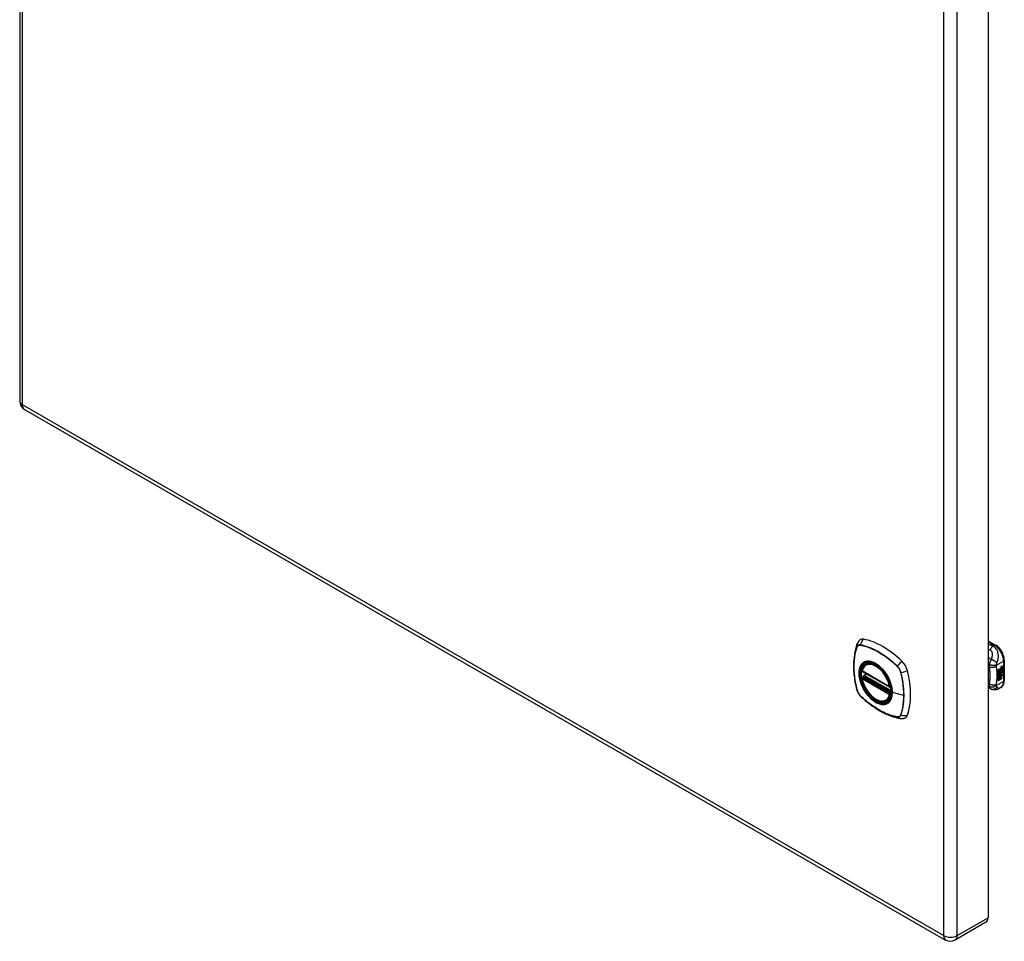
# Model space of a CAD drawing. Header units: inches. Extents: x 83.1 to 98, y 24.7 to 52.5.
# Tile 1 of 2: x 83.1 to 98, y 24.7 to 38.6. Entities that reach past the tile are written whole.
import ezdxf

# ---------------------------------------------------------------- set-up
doc = ezdxf.new("R2010")
doc.units = ezdxf.units.IN
doc.header["$MEASUREMENT"] = 0
doc.layers.add('Visible Edges(ANSI)', color=7, linetype='Continuous', lineweight=25)
doc.layers.add('Visible Tangent Edges(ANSI)', color=7, linetype='Continuous', lineweight=25)

msp = doc.modelspace()

# ---------------------------------------------------------------- linework, layer by layer
at = {"layer": 'Visible Edges(ANSI)'}
for p, q in [((83.132, 52.079), (83.132, 32.857)), ((97.722, 44.294), (97.722, 25.073)), ((83.205, 32.731), (97.083, 24.739)), ((97.722, 29.248), (97.836, 29.182)), ((97.967, 28.955), (97.967, 28.649)), ((95.827, 28.786), (96.241, 28.548)), ((95.884, 28.891), (95.895, 28.897)), ((97.877, 28.81), (97.914, 28.832)), ((97.877, 28.795), (97.914, 28.817)), ((97.915, 28.816), (97.877, 28.794)), ((97.877, 28.792), (97.915, 28.813)), ((97.877, 28.794), (97.877, 28.81)), ((97.877, 28.777), (97.918, 28.801)), ((97.92, 28.8), (97.877, 28.775)), ((97.877, 28.773), (97.923, 28.8)), ((97.877, 28.775), (97.877, 28.792)), ((97.914, 28.823), (97.916, 28.825)), ((97.914, 28.817), (97.914, 28.823)), ((97.915, 28.822), (97.914, 28.823)), ((97.915, 28.816), (97.914, 28.817)), ((97.914, 28.802), (97.914, 28.813)), ((97.915, 28.801), (97.914, 28.802)), ((97.914, 28.792), (97.919, 28.797)), ((97.914, 28.779), (97.914, 28.792)), ((97.915, 28.791), (97.914, 28.792)), ((97.918, 28.824), (97.915, 28.822)), ((97.915, 28.822), (97.915, 28.816)), ((97.915, 28.813), (97.915, 28.801)), ((97.915, 28.801), (97.92, 28.8)), ((97.923, 28.8), (97.915, 28.791)), ((97.915, 28.791), (97.915, 28.779)), ((97.916, 28.816), (97.941, 28.825)), ((97.942, 28.825), (97.916, 28.815)), ((97.918, 28.824), (97.916, 28.825)), ((97.916, 28.821), (97.921, 28.823)), ((97.916, 28.815), (97.916, 28.821)), ((97.916, 28.812), (97.929, 28.806)), ((97.916, 28.803), (97.916, 28.812)), ((97.916, 28.803), (97.924, 28.802)), ((97.925, 28.801), (97.916, 28.803)), ((97.916, 28.79), (97.925, 28.8)), ((97.916, 28.784), (97.927, 28.797)), ((97.929, 28.796), (97.916, 28.782)), ((97.916, 28.782), (97.916, 28.79)), ((97.921, 28.825), (97.919, 28.826)), ((97.922, 28.846), (97.921, 28.846)), ((97.922, 28.843), (97.921, 28.844)), ((97.922, 28.827), (97.921, 28.828)), ((97.921, 28.823), (97.921, 28.825)), ((97.924, 28.856), (97.941, 28.862)), ((97.924, 28.838), (97.941, 28.844)), ((97.925, 28.801), (97.924, 28.802)), ((97.925, 28.8), (97.925, 28.801)), ((97.926, 28.863), (97.942, 28.869)), ((97.942, 28.861), (97.926, 28.855)), ((97.942, 28.843), (97.926, 28.837)), ((97.929, 28.796), (97.927, 28.797)), ((97.927, 28.797), (97.941, 28.791)), ((97.929, 28.806), (97.942, 28.821)), ((97.942, 28.79), (97.929, 28.796)), ((97.929, 28.766), (97.929, 28.784)), ((97.931, 28.846), (97.942, 28.85)), ((97.931, 28.828), (97.942, 28.832)), ((97.931, 28.803), (97.941, 28.813)), ((97.931, 28.802), (97.931, 28.803)), ((97.933, 28.803), (97.931, 28.803)), ((97.933, 28.801), (97.931, 28.802)), ((97.931, 28.785), (97.931, 28.765)), ((97.942, 28.812), (97.933, 28.803)), ((97.933, 28.803), (97.933, 28.801)), ((97.933, 28.801), (97.942, 28.799)), ((97.936, 28.784), (97.941, 28.787)), ((97.941, 28.862), (97.941, 28.868)), ((97.942, 28.861), (97.941, 28.862)), ((97.941, 28.844), (97.941, 28.85)), ((97.942, 28.843), (97.941, 28.844)), ((97.941, 28.825), (97.941, 28.831)), ((97.942, 28.825), (97.941, 28.825)), ((97.941, 28.813), (97.941, 28.819)), ((97.942, 28.812), (97.941, 28.813)), ((97.941, 28.791), (97.941, 28.8)), ((97.942, 28.79), (97.941, 28.791)), ((97.942, 28.869), (97.942, 28.861)), ((97.942, 28.85), (97.942, 28.843)), ((97.942, 28.832), (97.942, 28.825)), ((97.942, 28.821), (97.942, 28.812)), ((97.942, 28.799), (97.942, 28.79)), ((95.827, 28.691), (95.841, 28.699)), ((95.847, 28.71), (95.847, 28.713)), ((95.852, 28.725), (95.893, 28.748)), ((97.877, 28.758), (97.914, 28.779)), ((97.915, 28.779), (97.877, 28.757)), ((97.877, 28.737), (97.877, 28.773)), ((97.877, 28.757), (97.901, 28.75)), ((97.877, 28.757), (97.877, 28.757)), ((97.877, 28.737), (97.888, 28.737)), ((97.889, 28.736), (97.877, 28.737)), ((97.877, 28.703), (97.901, 28.736)), ((97.877, 28.719), (97.889, 28.736)), ((97.902, 28.735), (97.877, 28.7)), ((97.877, 28.646), (97.877, 28.719)), ((97.877, 28.7), (97.892, 28.709)), ((97.877, 28.7), (97.877, 28.701)), ((97.877, 28.648), (97.891, 28.656)), ((97.892, 28.655), (97.877, 28.646)), ((97.889, 28.736), (97.888, 28.737)), ((97.891, 28.656), (97.891, 28.708)), ((97.892, 28.655), (97.891, 28.656)), ((97.892, 28.709), (97.892, 28.655)), ((97.894, 28.71), (97.909, 28.719)), ((97.894, 28.656), (97.894, 28.71)), ((97.894, 28.658), (97.908, 28.666)), ((97.909, 28.665), (97.894, 28.656)), ((97.901, 28.75), (97.915, 28.77)), ((97.902, 28.735), (97.901, 28.736)), ((97.901, 28.736), (97.914, 28.733)), ((97.916, 28.732), (97.902, 28.735)), ((97.908, 28.666), (97.908, 28.718)), ((97.909, 28.665), (97.908, 28.666)), ((97.909, 28.719), (97.909, 28.665)), ((97.911, 28.728), (97.916, 28.732)), ((97.925, 28.728), (97.911, 28.728)), ((97.911, 28.72), (97.925, 28.728)), ((97.911, 28.666), (97.911, 28.72)), ((97.911, 28.668), (97.925, 28.676)), ((97.926, 28.675), (97.911, 28.666)), ((97.912, 28.75), (97.917, 28.756)), ((97.913, 28.749), (97.912, 28.75)), ((97.912, 28.729), (97.923, 28.729)), ((97.918, 28.756), (97.913, 28.749)), ((97.913, 28.749), (97.934, 28.744)), ((97.915, 28.779), (97.914, 28.779)), ((97.916, 28.732), (97.914, 28.733)), ((97.918, 28.756), (97.917, 28.756)), ((97.922, 28.763), (97.921, 28.764)), ((97.925, 28.728), (97.923, 28.729)), ((97.927, 28.776), (97.925, 28.777)), ((97.925, 28.676), (97.925, 28.729)), ((97.926, 28.728), (97.925, 28.729)), ((97.925, 28.729), (97.947, 28.728)), ((97.926, 28.675), (97.925, 28.676)), ((97.926, 28.739), (97.932, 28.744)), ((97.927, 28.739), (97.926, 28.739)), ((97.926, 28.728), (97.926, 28.675)), ((97.949, 28.727), (97.926, 28.728)), ((97.927, 28.763), (97.927, 28.776)), ((97.934, 28.744), (97.927, 28.739)), ((97.927, 28.739), (97.949, 28.727)), ((97.931, 28.765), (97.929, 28.766)), ((97.768, 28.518), (97.722, 28.536)), ((97.77, 28.517), (97.768, 28.518)), ((97.915, 28.543), (97.875, 28.52)), ((96.196, 28.348), (96.207, 28.354)), ((97.691, 25.006), (97.229, 24.739))]:
    msp.add_line(p, q, dxfattribs=at)
at = {"layer": 'Visible Edges(ANSI)', "flags": 128}
for points in [[(95.79, 29.258), (95.783, 29.251), (95.775, 29.243), (95.763, 29.228), (95.754, 29.211), (95.747, 29.195)], [(95.747, 29.195), (95.735, 29.158), (95.725, 29.12), (95.716, 29.082), (95.709, 29.042), (95.703, 29.001), (95.7, 28.96), (95.697, 28.918), (95.697, 28.875), (95.697, 28.832), (95.7, 28.788), (95.703, 28.743), (95.709, 28.698), (95.715, 28.653), (95.723, 28.607), (95.733, 28.561), (95.744, 28.515)], [(97.967, 28.955), (97.967, 28.971), (97.965, 28.988), (97.962, 29.004), (97.957, 29.02), (97.952, 29.037), (97.945, 29.053), (97.938, 29.069), (97.929, 29.085), (97.92, 29.1), (97.91, 29.114), (97.899, 29.128), (97.888, 29.141), (97.876, 29.153), (97.863, 29.164), (97.85, 29.174), (97.836, 29.182)], [(95.822, 28.799), (95.826, 28.814), (95.831, 28.828), (95.838, 28.841), (95.845, 28.854), (95.853, 28.865), (95.863, 28.875), (95.873, 28.883), (95.884, 28.891)], [(96.138, 28.809), (96.156, 28.787), (96.174, 28.764), (96.19, 28.74), (96.206, 28.715), (96.22, 28.689), (96.232, 28.662), (96.244, 28.636), (96.253, 28.609)], [(96.196, 28.348), (96.185, 28.342), (96.173, 28.338), (96.16, 28.335), (96.147, 28.333), (96.133, 28.332), (96.119, 28.333), (96.105, 28.335), (96.091, 28.339), (96.076, 28.343), (96.062, 28.349), (96.047, 28.356), (96.032, 28.364), (96.018, 28.373), (96.003, 28.384), (95.989, 28.395), (95.975, 28.407), (95.961, 28.42), (95.947, 28.434), (95.934, 28.448), (95.922, 28.464), (95.91, 28.48), (95.898, 28.496), (95.887, 28.513), (95.877, 28.531), (95.867, 28.549), (95.858, 28.567), (95.85, 28.586), (95.843, 28.604), (95.836, 28.623), (95.83, 28.641), (95.826, 28.66), (95.822, 28.678)], [(95.841, 28.699), (95.844, 28.701), (95.846, 28.704), (95.847, 28.707), (95.847, 28.71)], [(97.915, 28.543), (97.928, 28.552), (97.939, 28.563), (97.948, 28.575), (97.955, 28.589), (97.961, 28.603), (97.965, 28.618), (97.967, 28.633), (97.967, 28.649)], [(95.744, 28.515), (95.748, 28.501), (95.753, 28.487), (95.759, 28.473), (95.766, 28.46), (95.774, 28.448), (95.783, 28.436), (95.792, 28.424), (95.803, 28.413)], [(97.875, 28.52), (97.866, 28.515), (97.857, 28.511), (97.847, 28.509), (97.837, 28.507), (97.827, 28.506), (97.817, 28.506), (97.808, 28.506), (97.799, 28.508), (97.795, 28.509), (97.792, 28.509), (97.788, 28.511), (97.783, 28.512), (97.777, 28.514), (97.77, 28.517)], [(95.803, 28.413), (95.837, 28.381), (95.872, 28.349), (95.908, 28.32), (95.944, 28.291), (95.98, 28.264), (96.016, 28.239), (96.053, 28.215), (96.091, 28.193), (96.128, 28.172), (96.166, 28.153), (96.203, 28.136), (96.241, 28.12), (96.279, 28.107), (96.317, 28.095), (96.355, 28.085), (96.393, 28.077)], [(96.393, 28.077), (96.41, 28.075), (96.429, 28.075), (96.448, 28.078), (96.458, 28.08), (96.468, 28.083)]]:
    msp.add_lwpolyline(points, dxfattribs=at)
at = {"layer": 'Visible Edges(ANSI)'}
for centre, radius, start, end in [((83.278, 32.857), 0.146, 180, 240.064), ((95.833, 28.797), 0.0118, 166.5789, 240.064), ((95.833, 28.68), 0.0118, 119.936, 190.602), ((95.858, 28.714), 0.0118, 119.936, 187.8207), ((96.247, 28.558), 0.0118, 240.064, 282.6676), ((97.156, 24.866), 0.146, 240.064, 299.936)]:
    msp.add_arc(centre, radius, start, end, dxfattribs=at)
for centre, major_axis, start_param, end_param in [((95.887, 29.11), (-0.088, 0.154), 5.827357, 6.382176), ((96.138, 28.112), (-0.639, 1.109), 5.172085, 5.827357), ((96.033, 28.615), (0.157, -0.273), 2.362013, 7.062765), ((96.389, 28.821), (0.088, -0.154), 1.114968, 2.030492), ((95.651, 28.956), (-0.639, 1.109), 3.601288, 4.256561), ((97.924, 28.839), (-0.008, -0.0139), 5.599531, 6.283185), ((97.926, 28.838), (-0.008, -0.0139), 5.474827, 6.308913), ((97.921, 28.854), (0.00349, 0.00607), 1.10591, 2.348655), ((97.927, 28.858), (-0.0082, -0.0142), 5.490247, 6.612005), ((97.92, 28.836), (0.00337, 0.00586), 1.080045, 2.345144), ((97.927, 28.84), (-0.008, -0.0139), 5.486737, 6.497871), ((97.926, 28.859), (-0.0082, -0.0142), 0.086325, 0.32882), ((97.925, 28.84), (-0.008, -0.0139), 0.088333, 0.214686), ((97.923, 28.846), (0.0096, 0.0166), 0.591478, 1.10591), ((97.922, 28.851), (0.002, 0.00347), 1.194468, 2.460773), ((97.925, 28.854), (-0.00419, -0.00728), 5.602365, 6.283185), ((97.923, 28.828), (0.0096, 0.0166), 0.846591, 1.080045), ((97.922, 28.833), (0.002, 0.00347), 1.194614, 2.459504), ((97.925, 28.835), (-0.00419, -0.00728), 5.601097, 6.283185), ((97.925, 28.768), (0.0094, 0.0163), 0.3673, 1.199629), ((97.923, 28.849), (0.00409, 0.00711), 0.608795, 1.194468), ((97.924, 28.851), (-0.002, -0.00347), 4.33606, 5.602365), ((97.927, 28.853), (-0.00419, -0.00728), 5.602365, 6.501309), ((97.923, 28.831), (0.00409, 0.00711), 0.608932, 1.194614), ((97.924, 28.832), (-0.002, -0.00347), 4.336206, 5.601097), ((97.927, 28.835), (-0.00419, -0.00728), 5.601097, 6.50115), ((97.925, 28.848), (-0.00409, -0.00711), 3.750388, 4.33606), ((97.925, 28.83), (-0.00409, -0.00711), 3.750524, 4.336206), ((97.935, 28.873), (-0.0155, -0.0269), 0.234705, 0.623342), ((97.935, 28.855), (-0.0155, -0.0269), 0.217964, 0.608932), ((97.923, 28.77), (0.0102, 0.0177), 5.053908, 5.889616), ((97.912, 28.762), (0.0202, 0.0351), 5.348557, 5.747216), ((97.913, 28.761), (-0.0202, -0.0351), 2.206964, 2.656801), ((97.93, 28.774), (-0.011, -0.0191), 5.27034, 6.249461), ((97.928, 28.775), (-0.011, -0.0191), 5.44239, 6.249461), ((97.93, 28.774), (-0.0099, -0.0173), 5.328451, 6.266738), ((97.923, 28.773), (0.00506, 0.00878), 1.199629, 2.268394), ((97.924, 28.771), (-0.00364, -0.00633), 4.818058, 5.834093), ((97.926, 28.774), (-0.00559, -0.00971), 5.834093, 6.283185), ((97.932, 28.781), (-0.0132, -0.023), 0.05511, 0.723506), ((97.923, 28.771), (0.00318, 0.00552), 0.285255, 1.676465), ((97.925, 28.77), (-0.00364, -0.00633), 4.818058, 5.834093), ((97.928, 28.773), (-0.00559, -0.00971), 5.834093, 6.944434), ((97.933, 28.78), (-0.0132, -0.023), 6.266738, 7.006692), ((97.924, 28.77), (0.00318, 0.00552), 0.285255, 1.676465), ((97.931, 28.77), (0.0066, 0.0114), 3.865099, 5.348557), ((97.932, 28.77), (0.00319, 0.00555), 3.637533, 5.053908), ((97.933, 28.769), (-0.0066, -0.0114), 0.723506, 2.206964), ((96.389, 28.241), (0.088, -0.154), 6.184194, 6.742881), ((97.618, 25.132), (0.073, -0.127), 0, 0.787332)]:
    msp.add_ellipse(centre, major_axis=major_axis, ratio=0.578093, start_param=start_param, end_param=end_param, dxfattribs=at)
msp.add_ellipse((96.03, 28.613), major_axis=(-0.16, 0.277), ratio=0.578093, dxfattribs=at)
at = {"layer": 'Visible Tangent Edges(ANSI)'}
for p, q in [((83.175, 32.798), (83.175, 52.019)), ((97.053, 44.028), (97.053, 24.806)), ((97.259, 24.806), (97.259, 44.028)), ((97.053, 24.806), (83.175, 32.798)), ((97.722, 29.235), (97.817, 29.18)), ((95.747, 29.15), (95.747, 29.151)), ((95.799, 29.181), (95.799, 29.181)), ((97.817, 29.18), (97.794, 29.167)), ((97.848, 28.877), (97.956, 28.939)), ((97.956, 28.939), (97.956, 28.633)), ((96.239, 28.553), (95.825, 28.792)), ((96.354, 28.861), (96.354, 28.861)), ((97.921, 28.849), (97.919, 28.849)), ((97.921, 28.83), (97.919, 28.831)), ((97.922, 28.853), (97.921, 28.854)), ((97.922, 28.835), (97.921, 28.836)), ((97.926, 28.855), (97.924, 28.856)), ((97.926, 28.837), (97.924, 28.838)), ((95.825, 28.676), (96.239, 28.437)), ((95.833, 28.69), (95.845, 28.697)), ((96.247, 28.452), (95.833, 28.69)), ((95.845, 28.697), (96.255, 28.461)), ((96.256, 28.478), (95.853, 28.71)), ((95.858, 28.724), (95.897, 28.746)), ((96.256, 28.495), (95.858, 28.724)), ((96.406, 28.771), (96.406, 28.771)), ((97.956, 28.633), (97.848, 28.571)), ((97.92, 28.765), (97.919, 28.766)), ((97.921, 28.772), (97.92, 28.772)), ((97.932, 28.758), (97.931, 28.759)), ((97.942, 28.773), (97.94, 28.773)), ((95.747, 28.509), (95.747, 28.509)), ((97.737, 28.598), (97.722, 28.605)), ((95.799, 28.419), (95.799, 28.419)), ((96.254, 28.456), (96.247, 28.452)), ((96.452, 28.424), (96.281, 28.467)), ((96.354, 28.1), (96.354, 28.1)), ((96.406, 28.13), (96.406, 28.13)), ((97.259, 24.806), (97.722, 25.073))]:
    msp.add_line(p, q, dxfattribs=at)
at = {"layer": 'Visible Tangent Edges(ANSI)', "flags": 128}
for points in [[(95.747, 29.152), (95.739, 29.131), (95.733, 29.108), (95.727, 29.085), (95.721, 29.062), (95.716, 29.038), (95.712, 29.013), (95.709, 28.988), (95.706, 28.963), (95.704, 28.937), (95.702, 28.91), (95.701, 28.884), (95.701, 28.857), (95.701, 28.829), (95.702, 28.801), (95.704, 28.773), (95.706, 28.745), (95.709, 28.716), (95.712, 28.687), (95.716, 28.658), (95.721, 28.629), (95.727, 28.599), (95.733, 28.57), (95.739, 28.54), (95.747, 28.51)], [(95.747, 28.509), (95.74, 28.539), (95.733, 28.569), (95.727, 28.599), (95.722, 28.628), (95.717, 28.658), (95.713, 28.687), (95.709, 28.716), (95.706, 28.744), (95.704, 28.773), (95.702, 28.801), (95.702, 28.828), (95.701, 28.856), (95.701, 28.883), (95.702, 28.909), (95.704, 28.936), (95.706, 28.961), (95.709, 28.987), (95.713, 29.012), (95.717, 29.036), (95.722, 29.06), (95.727, 29.084), (95.733, 29.106), (95.74, 29.129), (95.747, 29.15)], [(95.799, 29.183), (95.796, 29.183), (95.793, 29.184), (95.79, 29.184), (95.787, 29.184), (95.785, 29.184), (95.782, 29.184), (95.779, 29.183), (95.776, 29.182), (95.774, 29.182), (95.771, 29.181), (95.769, 29.18), (95.767, 29.178), (95.764, 29.177), (95.762, 29.175), (95.76, 29.174), (95.758, 29.172), (95.756, 29.17), (95.755, 29.168), (95.753, 29.166), (95.752, 29.163), (95.75, 29.161), (95.749, 29.158), (95.748, 29.155), (95.747, 29.152)], [(95.747, 29.151), (95.748, 29.153), (95.75, 29.156), (95.751, 29.159), (95.752, 29.161), (95.754, 29.163), (95.755, 29.166), (95.757, 29.168), (95.759, 29.17), (95.761, 29.171), (95.763, 29.173), (95.765, 29.174), (95.767, 29.176), (95.769, 29.177), (95.772, 29.178), (95.774, 29.179), (95.777, 29.18), (95.779, 29.18), (95.782, 29.181), (95.785, 29.181), (95.787, 29.181), (95.79, 29.181), (95.793, 29.181), (95.796, 29.181), (95.799, 29.181)], [(96.355, 28.863), (96.333, 28.884), (96.31, 28.905), (96.287, 28.925), (96.264, 28.944), (96.241, 28.963), (96.218, 28.981), (96.194, 28.999), (96.171, 29.016), (96.147, 29.032), (96.124, 29.047), (96.1, 29.062), (96.076, 29.076), (96.053, 29.089), (96.029, 29.101), (96.006, 29.113), (95.982, 29.124), (95.959, 29.134), (95.936, 29.144), (95.913, 29.152), (95.89, 29.16), (95.867, 29.167), (95.844, 29.173), (95.822, 29.178), (95.799, 29.183)], [(95.799, 29.181), (95.822, 29.176), (95.844, 29.171), (95.867, 29.165), (95.89, 29.158), (95.913, 29.15), (95.936, 29.142), (95.959, 29.133), (95.982, 29.122), (96.006, 29.112), (96.029, 29.1), (96.053, 29.088), (96.076, 29.074), (96.099, 29.061), (96.123, 29.046), (96.147, 29.031), (96.17, 29.014), (96.193, 28.998), (96.217, 28.98), (96.24, 28.962), (96.263, 28.943), (96.286, 28.923), (96.309, 28.903), (96.331, 28.883), (96.354, 28.861)], [(97.794, 29.167), (97.791, 29.168), (97.788, 29.169), (97.785, 29.171), (97.782, 29.172), (97.779, 29.173), (97.776, 29.174), (97.773, 29.175), (97.77, 29.176), (97.767, 29.178), (97.764, 29.179), (97.761, 29.18), (97.758, 29.181), (97.755, 29.182), (97.752, 29.184), (97.749, 29.185), (97.746, 29.186), (97.743, 29.187), (97.74, 29.188), (97.737, 29.189), (97.734, 29.191), (97.731, 29.192), (97.728, 29.193), (97.725, 29.194), (97.722, 29.195)], [(97.722, 29.12), (97.723, 29.119), (97.724, 29.119), (97.725, 29.118), (97.727, 29.118), (97.728, 29.117), (97.729, 29.117), (97.73, 29.117), (97.731, 29.116), (97.733, 29.116), (97.734, 29.115), (97.735, 29.115), (97.736, 29.114), (97.737, 29.114), (97.739, 29.113), (97.74, 29.113), (97.741, 29.112), (97.742, 29.112), (97.743, 29.111), (97.745, 29.111), (97.746, 29.11), (97.747, 29.11), (97.748, 29.109), (97.75, 29.109), (97.751, 29.108)], [(97.794, 29.167), (97.792, 29.165), (97.79, 29.164), (97.788, 29.162), (97.786, 29.16), (97.784, 29.158), (97.782, 29.156), (97.78, 29.154), (97.778, 29.152), (97.776, 29.149), (97.774, 29.147), (97.772, 29.145), (97.771, 29.142), (97.769, 29.14), (97.767, 29.137), (97.765, 29.134), (97.763, 29.132), (97.762, 29.129), (97.76, 29.126), (97.758, 29.123), (97.757, 29.12), (97.755, 29.117), (97.754, 29.114), (97.752, 29.111), (97.751, 29.108)], [(97.751, 29.108), (97.757, 29.106), (97.762, 29.102), (97.767, 29.098), (97.771, 29.093), (97.774, 29.088), (97.777, 29.082), (97.779, 29.076), (97.781, 29.069), (97.782, 29.063), (97.783, 29.057), (97.783, 29.05), (97.783, 29.043), (97.783, 29.037), (97.783, 29.03), (97.782, 29.023), (97.782, 29.017), (97.781, 29.01), (97.78, 29.003), (97.778, 28.996), (97.777, 28.989), (97.775, 28.983), (97.773, 28.976), (97.771, 28.969), (97.768, 28.962)], [(97.857, 28.915), (97.86, 28.923), (97.863, 28.932), (97.866, 28.941), (97.869, 28.95), (97.871, 28.959), (97.874, 28.969), (97.875, 28.978), (97.877, 28.988), (97.878, 28.998), (97.879, 29.008), (97.879, 29.019), (97.878, 29.03), (97.877, 29.041), (97.875, 29.053), (97.872, 29.065), (97.869, 29.078), (97.864, 29.09), (97.858, 29.103), (97.85, 29.115), (97.841, 29.128), (97.831, 29.139), (97.82, 29.15), (97.807, 29.159), (97.794, 29.167)], [(96.278, 28.47), (96.272, 28.411), (96.255, 28.362), (96.228, 28.325), (96.191, 28.301), (96.147, 28.291), (96.098, 28.297), (96.045, 28.316), (95.991, 28.35), (95.94, 28.396), (95.892, 28.451), (95.851, 28.514), (95.818, 28.582), (95.795, 28.651), (95.782, 28.718), (95.781, 28.781), (95.791, 28.835), (95.813, 28.88), (95.844, 28.912), (95.883, 28.93), (95.93, 28.934), (95.981, 28.923), (96.035, 28.898), (96.088, 28.859), (96.138, 28.809)], [(95.868, 28.93), (95.866, 28.929), (95.865, 28.928), (95.863, 28.928), (95.862, 28.927), (95.86, 28.927), (95.859, 28.926), (95.857, 28.925), (95.856, 28.924), (95.854, 28.924), (95.853, 28.923), (95.851, 28.922), (95.85, 28.921), (95.849, 28.921), (95.847, 28.92), (95.846, 28.919), (95.845, 28.918), (95.843, 28.917), (95.842, 28.916), (95.841, 28.915), (95.839, 28.914), (95.838, 28.913), (95.837, 28.912), (95.836, 28.911), (95.834, 28.91)], [(96.189, 28.744), (96.178, 28.761), (96.166, 28.778), (96.154, 28.794), (96.141, 28.809), (96.128, 28.824), (96.114, 28.838), (96.1, 28.851), (96.086, 28.863), (96.072, 28.875), (96.058, 28.886), (96.043, 28.896), (96.029, 28.904), (96.014, 28.912), (96, 28.919), (95.985, 28.925), (95.971, 28.93), (95.957, 28.934), (95.943, 28.936), (95.929, 28.938), (95.916, 28.938), (95.903, 28.938), (95.891, 28.936), (95.879, 28.933), (95.868, 28.93)], [(97.768, 28.962), (97.767, 28.964), (97.765, 28.965), (97.763, 28.966), (97.761, 28.968), (97.759, 28.969), (97.757, 28.97), (97.755, 28.972), (97.753, 28.973), (97.751, 28.974), (97.749, 28.976), (97.747, 28.977), (97.745, 28.978), (97.743, 28.98), (97.741, 28.981), (97.739, 28.982), (97.737, 28.984), (97.735, 28.985), (97.733, 28.986), (97.731, 28.988), (97.729, 28.989), (97.728, 28.99), (97.726, 28.992), (97.724, 28.993), (97.722, 28.994)], [(97.768, 28.962), (97.767, 28.959), (97.765, 28.956), (97.763, 28.953), (97.762, 28.951), (97.76, 28.948), (97.759, 28.945), (97.757, 28.942), (97.756, 28.939), (97.755, 28.936), (97.753, 28.933), (97.752, 28.93), (97.751, 28.927), (97.749, 28.923), (97.748, 28.92), (97.747, 28.916), (97.746, 28.913), (97.745, 28.91), (97.744, 28.906), (97.743, 28.903), (97.742, 28.9), (97.741, 28.897), (97.74, 28.894), (97.74, 28.89), (97.739, 28.887)], [(97.857, 28.915), (97.855, 28.917), (97.852, 28.919), (97.85, 28.921), (97.847, 28.924), (97.844, 28.926), (97.84, 28.928), (97.837, 28.931), (97.834, 28.933), (97.83, 28.936), (97.826, 28.938), (97.822, 28.94), (97.818, 28.943), (97.814, 28.945), (97.81, 28.947), (97.805, 28.949), (97.801, 28.951), (97.797, 28.953), (97.792, 28.954), (97.788, 28.956), (97.784, 28.957), (97.78, 28.959), (97.776, 28.96), (97.772, 28.961), (97.768, 28.962)], [(95.834, 28.91), (95.825, 28.902), (95.817, 28.893), (95.81, 28.883), (95.803, 28.873), (95.797, 28.861), (95.791, 28.848), (95.787, 28.835), (95.783, 28.821), (95.78, 28.806), (95.778, 28.791), (95.777, 28.775), (95.776, 28.758), (95.777, 28.741), (95.778, 28.723), (95.78, 28.706), (95.783, 28.687), (95.787, 28.669), (95.791, 28.65), (95.797, 28.631), (95.803, 28.613), (95.81, 28.594), (95.817, 28.575), (95.825, 28.557), (95.834, 28.538)], [(96.354, 28.861), (96.357, 28.858), (96.36, 28.855), (96.363, 28.852), (96.366, 28.849), (96.368, 28.845), (96.371, 28.842), (96.374, 28.838), (96.376, 28.835), (96.379, 28.831), (96.381, 28.827), (96.383, 28.823), (96.386, 28.82), (96.388, 28.816), (96.39, 28.812), (96.392, 28.808), (96.394, 28.804), (96.396, 28.8), (96.397, 28.796), (96.399, 28.792), (96.401, 28.788), (96.402, 28.784), (96.403, 28.78), (96.405, 28.776), (96.406, 28.771)], [(96.408, 28.772), (96.407, 28.776), (96.405, 28.78), (96.404, 28.784), (96.403, 28.788), (96.401, 28.792), (96.4, 28.796), (96.398, 28.801), (96.396, 28.805), (96.394, 28.809), (96.392, 28.813), (96.39, 28.817), (96.388, 28.821), (96.385, 28.825), (96.383, 28.829), (96.38, 28.832), (96.378, 28.836), (96.375, 28.84), (96.373, 28.843), (96.37, 28.847), (96.367, 28.85), (96.364, 28.853), (96.361, 28.857), (96.358, 28.86), (96.355, 28.863)], [(97.722, 28.862), (97.722, 28.861), (97.723, 28.861), (97.724, 28.861), (97.724, 28.86), (97.725, 28.86), (97.726, 28.859), (97.726, 28.859), (97.727, 28.858), (97.728, 28.858), (97.728, 28.857), (97.729, 28.857), (97.73, 28.857), (97.73, 28.856), (97.731, 28.856), (97.732, 28.855), (97.732, 28.855), (97.733, 28.854), (97.734, 28.854), (97.734, 28.853), (97.735, 28.853), (97.735, 28.853), (97.736, 28.852), (97.737, 28.852), (97.737, 28.851)], [(97.739, 28.887), (97.739, 28.885), (97.738, 28.884), (97.738, 28.882), (97.738, 28.88), (97.738, 28.879), (97.737, 28.877), (97.737, 28.875), (97.737, 28.874), (97.737, 28.872), (97.737, 28.871), (97.737, 28.869), (97.737, 28.868), (97.737, 28.866), (97.737, 28.865), (97.737, 28.863), (97.737, 28.862), (97.737, 28.86), (97.737, 28.859), (97.737, 28.858), (97.737, 28.856), (97.737, 28.855), (97.737, 28.854), (97.737, 28.853), (97.737, 28.851)], [(97.848, 28.864), (97.844, 28.862), (97.841, 28.859), (97.837, 28.857), (97.833, 28.855), (97.828, 28.853), (97.824, 28.851), (97.819, 28.849), (97.814, 28.847), (97.809, 28.846), (97.803, 28.845), (97.798, 28.844), (97.793, 28.843), (97.787, 28.842), (97.782, 28.842), (97.777, 28.842), (97.772, 28.842), (97.767, 28.843), (97.762, 28.843), (97.757, 28.844), (97.753, 28.845), (97.748, 28.847), (97.745, 28.848), (97.741, 28.85), (97.737, 28.851)], [(97.737, 28.851), (97.738, 28.848), (97.739, 28.844), (97.74, 28.841), (97.74, 28.837), (97.741, 28.834), (97.742, 28.83), (97.742, 28.827), (97.743, 28.823), (97.743, 28.819), (97.744, 28.816), (97.744, 28.812), (97.745, 28.808), (97.745, 28.805), (97.746, 28.801), (97.746, 28.797), (97.746, 28.794), (97.747, 28.79), (97.747, 28.786), (97.747, 28.782), (97.748, 28.779), (97.748, 28.775), (97.748, 28.771), (97.748, 28.767), (97.749, 28.763)], [(97.848, 28.877), (97.845, 28.876), (97.841, 28.876), (97.838, 28.875), (97.834, 28.874), (97.829, 28.874), (97.825, 28.874), (97.82, 28.873), (97.815, 28.873), (97.81, 28.873), (97.805, 28.873), (97.8, 28.874), (97.795, 28.874), (97.789, 28.875), (97.784, 28.875), (97.779, 28.876), (97.774, 28.877), (97.769, 28.878), (97.764, 28.879), (97.759, 28.88), (97.755, 28.882), (97.75, 28.883), (97.746, 28.884), (97.742, 28.886), (97.739, 28.887)], [(97.848, 28.864), (97.848, 28.865), (97.848, 28.865), (97.848, 28.866), (97.848, 28.866), (97.848, 28.867), (97.848, 28.867), (97.847, 28.868), (97.847, 28.868), (97.847, 28.869), (97.847, 28.869), (97.847, 28.87), (97.847, 28.87), (97.847, 28.871), (97.848, 28.871), (97.848, 28.872), (97.848, 28.872), (97.848, 28.873), (97.848, 28.874), (97.848, 28.874), (97.848, 28.875), (97.848, 28.875), (97.848, 28.876), (97.848, 28.877), (97.848, 28.877)], [(97.848, 28.877), (97.849, 28.879), (97.849, 28.881), (97.849, 28.882), (97.849, 28.884), (97.85, 28.886), (97.85, 28.888), (97.85, 28.889), (97.85, 28.891), (97.851, 28.893), (97.851, 28.895), (97.851, 28.896), (97.852, 28.898), (97.852, 28.9), (97.853, 28.901), (97.853, 28.903), (97.853, 28.904), (97.854, 28.905), (97.854, 28.907), (97.854, 28.908), (97.855, 28.909), (97.855, 28.911), (97.856, 28.912), (97.856, 28.913), (97.857, 28.915)], [(97.848, 28.584), (97.85, 28.596), (97.852, 28.609), (97.853, 28.622), (97.855, 28.634), (97.856, 28.647), (97.857, 28.659), (97.858, 28.671), (97.859, 28.684), (97.86, 28.696), (97.86, 28.708), (97.861, 28.72), (97.861, 28.731), (97.861, 28.743), (97.86, 28.755), (97.86, 28.766), (97.859, 28.778), (97.858, 28.789), (97.857, 28.8), (97.856, 28.811), (97.855, 28.822), (97.853, 28.833), (97.852, 28.843), (97.85, 28.854), (97.848, 28.864)], [(95.841, 28.699), (95.841, 28.699), (95.841, 28.699), (95.841, 28.699), (95.841, 28.699), (95.841, 28.699), (95.841, 28.699), (95.841, 28.699), (95.841, 28.699), (95.841, 28.699), (95.841, 28.699), (95.841, 28.699), (95.841, 28.699), (95.841, 28.699), (95.841, 28.699), (95.841, 28.699), (95.841, 28.699), (95.841, 28.699), (95.841, 28.699), (95.841, 28.699), (95.841, 28.699), (95.841, 28.699), (95.841, 28.699), (95.841, 28.699), (95.841, 28.699)], [(95.841, 28.699), (95.841, 28.699), (95.841, 28.698), (95.841, 28.698), (95.841, 28.698), (95.841, 28.698), (95.841, 28.698), (95.841, 28.698), (95.841, 28.698), (95.841, 28.698), (95.841, 28.698), (95.841, 28.698), (95.841, 28.698), (95.842, 28.698), (95.842, 28.698), (95.842, 28.698), (95.842, 28.698), (95.842, 28.698), (95.842, 28.698), (95.842, 28.698), (95.842, 28.698), (95.843, 28.698), (95.843, 28.697), (95.843, 28.697), (95.843, 28.697)], [(95.843, 28.697), (95.843, 28.697), (95.843, 28.697), (95.843, 28.697), (95.843, 28.697), (95.844, 28.697), (95.844, 28.697), (95.844, 28.697), (95.844, 28.697), (95.844, 28.697), (95.844, 28.697), (95.844, 28.697), (95.844, 28.697), (95.844, 28.697), (95.844, 28.697), (95.844, 28.697), (95.844, 28.697), (95.844, 28.697), (95.844, 28.697), (95.844, 28.697), (95.844, 28.697), (95.844, 28.697), (95.845, 28.697), (95.845, 28.697), (95.845, 28.697)], [(95.847, 28.712), (95.847, 28.712), (95.847, 28.712), (95.847, 28.712), (95.847, 28.712), (95.847, 28.711), (95.847, 28.711), (95.847, 28.711), (95.847, 28.711), (95.847, 28.711), (95.847, 28.711), (95.847, 28.711), (95.847, 28.711), (95.847, 28.711), (95.847, 28.711), (95.847, 28.711), (95.847, 28.711), (95.847, 28.711), (95.847, 28.711), (95.847, 28.711), (95.847, 28.711), (95.847, 28.71), (95.847, 28.71), (95.847, 28.71), (95.847, 28.71)], [(95.85, 28.711), (95.85, 28.711), (95.85, 28.711), (95.849, 28.711), (95.849, 28.711), (95.849, 28.711), (95.849, 28.711), (95.849, 28.711), (95.849, 28.711), (95.848, 28.712), (95.848, 28.712), (95.848, 28.712), (95.848, 28.712), (95.848, 28.712), (95.848, 28.712), (95.848, 28.712), (95.848, 28.712), (95.847, 28.712), (95.847, 28.712), (95.847, 28.712), (95.847, 28.712), (95.847, 28.712), (95.847, 28.712), (95.847, 28.712), (95.847, 28.712)], [(95.853, 28.71), (95.853, 28.71), (95.853, 28.71), (95.853, 28.71), (95.852, 28.71), (95.852, 28.71), (95.852, 28.71), (95.852, 28.71), (95.852, 28.71), (95.852, 28.71), (95.852, 28.71), (95.852, 28.71), (95.851, 28.71), (95.851, 28.71), (95.851, 28.71), (95.851, 28.711), (95.851, 28.711), (95.851, 28.711), (95.851, 28.711), (95.851, 28.711), (95.85, 28.711), (95.85, 28.711), (95.85, 28.711), (95.85, 28.711), (95.85, 28.711)], [(96.223, 28.687), (96.221, 28.689), (96.22, 28.692), (96.219, 28.694), (96.217, 28.697), (96.216, 28.699), (96.215, 28.701), (96.214, 28.704), (96.212, 28.706), (96.211, 28.709), (96.209, 28.711), (96.208, 28.714), (96.207, 28.716), (96.205, 28.718), (96.204, 28.721), (96.202, 28.723), (96.201, 28.726), (96.2, 28.728), (96.198, 28.73), (96.197, 28.733), (96.195, 28.735), (96.194, 28.737), (96.192, 28.74), (96.191, 28.742), (96.189, 28.744)], [(96.281, 28.467), (96.281, 28.476), (96.281, 28.484), (96.28, 28.493), (96.279, 28.502), (96.278, 28.511), (96.277, 28.52), (96.276, 28.529), (96.274, 28.538), (96.272, 28.547), (96.27, 28.556), (96.268, 28.566), (96.266, 28.575), (96.263, 28.584), (96.261, 28.594), (96.258, 28.603), (96.254, 28.612), (96.251, 28.622), (96.248, 28.631), (96.244, 28.641), (96.24, 28.65), (96.236, 28.659), (96.232, 28.668), (96.227, 28.678), (96.223, 28.687)], [(96.406, 28.771), (96.409, 28.756), (96.413, 28.741), (96.416, 28.726), (96.42, 28.711), (96.423, 28.696), (96.426, 28.681), (96.429, 28.667), (96.431, 28.652), (96.434, 28.637), (96.436, 28.623), (96.438, 28.608), (96.44, 28.593), (96.442, 28.579), (96.444, 28.564), (96.445, 28.55), (96.447, 28.536), (96.448, 28.521), (96.449, 28.507), (96.45, 28.493), (96.451, 28.479), (96.451, 28.465), (96.452, 28.451), (96.452, 28.438), (96.452, 28.424)], [(96.408, 28.129), (96.415, 28.151), (96.422, 28.173), (96.428, 28.196), (96.433, 28.219), (96.438, 28.243), (96.442, 28.268), (96.445, 28.293), (96.448, 28.318), (96.45, 28.344), (96.452, 28.37), (96.453, 28.397), (96.453, 28.424), (96.453, 28.452), (96.452, 28.479), (96.45, 28.507), (96.448, 28.536), (96.445, 28.565), (96.442, 28.594), (96.438, 28.623), (96.433, 28.652), (96.428, 28.682), (96.422, 28.712), (96.415, 28.742), (96.408, 28.772)], [(97.749, 28.699), (97.748, 28.695), (97.748, 28.691), (97.748, 28.687), (97.748, 28.682), (97.747, 28.678), (97.747, 28.674), (97.747, 28.67), (97.746, 28.666), (97.746, 28.662), (97.746, 28.657), (97.745, 28.653), (97.745, 28.649), (97.744, 28.645), (97.744, 28.641), (97.743, 28.636), (97.743, 28.632), (97.742, 28.628), (97.742, 28.624), (97.741, 28.62), (97.74, 28.615), (97.74, 28.611), (97.739, 28.607), (97.738, 28.602), (97.737, 28.598)], [(97.749, 28.763), (97.749, 28.761), (97.749, 28.758), (97.749, 28.755), (97.749, 28.753), (97.749, 28.75), (97.749, 28.747), (97.749, 28.745), (97.749, 28.742), (97.749, 28.739), (97.749, 28.737), (97.749, 28.734), (97.749, 28.731), (97.749, 28.729), (97.749, 28.726), (97.749, 28.723), (97.749, 28.721), (97.749, 28.718), (97.749, 28.715), (97.749, 28.713), (97.749, 28.71), (97.749, 28.707), (97.749, 28.704), (97.749, 28.702), (97.749, 28.699)], [(95.747, 28.51), (95.748, 28.505), (95.749, 28.501), (95.75, 28.497), (95.752, 28.493), (95.753, 28.489), (95.755, 28.485), (95.756, 28.481), (95.758, 28.477), (95.76, 28.472), (95.762, 28.468), (95.764, 28.464), (95.767, 28.46), (95.769, 28.457), (95.771, 28.453), (95.774, 28.449), (95.776, 28.445), (95.779, 28.441), (95.782, 28.438), (95.785, 28.434), (95.787, 28.431), (95.79, 28.428), (95.793, 28.424), (95.796, 28.421), (95.799, 28.418)], [(95.799, 28.419), (95.796, 28.422), (95.793, 28.425), (95.79, 28.429), (95.787, 28.432), (95.785, 28.435), (95.782, 28.439), (95.779, 28.442), (95.777, 28.446), (95.774, 28.449), (95.772, 28.453), (95.769, 28.457), (95.767, 28.461), (95.765, 28.465), (95.763, 28.469), (95.761, 28.472), (95.759, 28.476), (95.757, 28.481), (95.755, 28.485), (95.754, 28.489), (95.752, 28.493), (95.751, 28.497), (95.75, 28.501), (95.748, 28.505), (95.747, 28.509)], [(95.834, 28.538), (95.836, 28.536), (95.837, 28.533), (95.838, 28.531), (95.839, 28.528), (95.841, 28.526), (95.842, 28.524), (95.843, 28.521), (95.845, 28.519), (95.846, 28.516), (95.847, 28.514), (95.849, 28.511), (95.85, 28.509), (95.851, 28.507), (95.853, 28.504), (95.854, 28.502), (95.856, 28.499), (95.857, 28.497), (95.859, 28.495), (95.86, 28.492), (95.862, 28.49), (95.863, 28.488), (95.865, 28.485), (95.866, 28.483), (95.868, 28.481)], [(96.253, 28.609), (96.255, 28.603), (96.257, 28.597), (96.259, 28.591), (96.261, 28.585), (96.263, 28.579), (96.264, 28.573), (96.266, 28.567), (96.267, 28.561), (96.268, 28.555), (96.27, 28.549), (96.271, 28.543), (96.272, 28.537), (96.273, 28.531), (96.274, 28.526), (96.275, 28.52), (96.275, 28.514), (96.276, 28.508), (96.277, 28.503), (96.277, 28.497), (96.277, 28.491), (96.278, 28.486), (96.278, 28.48), (96.278, 28.475), (96.278, 28.47)], [(97.848, 28.584), (97.844, 28.583), (97.841, 28.581), (97.837, 28.581), (97.833, 28.58), (97.828, 28.579), (97.824, 28.579), (97.819, 28.578), (97.814, 28.578), (97.809, 28.578), (97.803, 28.578), (97.798, 28.579), (97.793, 28.579), (97.787, 28.58), (97.782, 28.581), (97.777, 28.582), (97.772, 28.584), (97.767, 28.585), (97.762, 28.587), (97.757, 28.589), (97.753, 28.59), (97.748, 28.592), (97.745, 28.594), (97.741, 28.596), (97.737, 28.598)], [(97.737, 28.598), (97.737, 28.597), (97.737, 28.595), (97.737, 28.593), (97.737, 28.592), (97.737, 28.59), (97.737, 28.588), (97.737, 28.587), (97.737, 28.585), (97.737, 28.583), (97.737, 28.582), (97.737, 28.58), (97.737, 28.578), (97.737, 28.577), (97.737, 28.575), (97.737, 28.574), (97.737, 28.572), (97.737, 28.57), (97.737, 28.569), (97.738, 28.567), (97.738, 28.565), (97.738, 28.564), (97.738, 28.562), (97.739, 28.561), (97.739, 28.559)], [(97.848, 28.571), (97.845, 28.569), (97.841, 28.566), (97.838, 28.563), (97.834, 28.561), (97.829, 28.559), (97.825, 28.557), (97.82, 28.555), (97.815, 28.553), (97.81, 28.552), (97.805, 28.55), (97.8, 28.549), (97.795, 28.549), (97.789, 28.548), (97.784, 28.548), (97.779, 28.548), (97.774, 28.548), (97.769, 28.549), (97.764, 28.55), (97.759, 28.551), (97.755, 28.552), (97.75, 28.554), (97.746, 28.555), (97.742, 28.557), (97.739, 28.559)], [(97.739, 28.559), (97.74, 28.556), (97.74, 28.554), (97.741, 28.551), (97.742, 28.549), (97.743, 28.546), (97.744, 28.544), (97.745, 28.542), (97.746, 28.54), (97.747, 28.537), (97.748, 28.535), (97.749, 28.534), (97.75, 28.532), (97.752, 28.53), (97.753, 28.528), (97.754, 28.527), (97.756, 28.526), (97.757, 28.524), (97.758, 28.523), (97.76, 28.522), (97.761, 28.521), (97.763, 28.52), (97.764, 28.519), (97.766, 28.518), (97.768, 28.518)], [(97.857, 28.549), (97.855, 28.546), (97.852, 28.542), (97.85, 28.539), (97.847, 28.536), (97.844, 28.533), (97.841, 28.53), (97.838, 28.527), (97.834, 28.525), (97.83, 28.523), (97.827, 28.521), (97.823, 28.519), (97.819, 28.517), (97.815, 28.516), (97.811, 28.515), (97.806, 28.514), (97.802, 28.513), (97.798, 28.513), (97.794, 28.513), (97.79, 28.513), (97.786, 28.513), (97.782, 28.514), (97.778, 28.515), (97.774, 28.516), (97.77, 28.517)], [(97.848, 28.571), (97.848, 28.572), (97.848, 28.572), (97.848, 28.573), (97.848, 28.573), (97.848, 28.574), (97.848, 28.574), (97.848, 28.575), (97.848, 28.575), (97.848, 28.576), (97.848, 28.576), (97.847, 28.577), (97.847, 28.577), (97.847, 28.578), (97.847, 28.578), (97.847, 28.579), (97.847, 28.579), (97.847, 28.58), (97.848, 28.58), (97.848, 28.581), (97.848, 28.582), (97.848, 28.582), (97.848, 28.583), (97.848, 28.583), (97.848, 28.584)], [(97.857, 28.549), (97.856, 28.55), (97.856, 28.55), (97.855, 28.551), (97.855, 28.551), (97.854, 28.552), (97.854, 28.552), (97.854, 28.553), (97.853, 28.553), (97.853, 28.554), (97.853, 28.555), (97.852, 28.556), (97.852, 28.557), (97.851, 28.558), (97.851, 28.559), (97.851, 28.56), (97.85, 28.561), (97.85, 28.562), (97.85, 28.563), (97.85, 28.565), (97.849, 28.566), (97.849, 28.567), (97.849, 28.569), (97.849, 28.57), (97.848, 28.571)], [(97.875, 28.52), (97.876, 28.521), (97.877, 28.522), (97.878, 28.523), (97.878, 28.524), (97.879, 28.525), (97.879, 28.526), (97.879, 28.527), (97.878, 28.528), (97.878, 28.529), (97.877, 28.531), (97.876, 28.532), (97.875, 28.533), (97.874, 28.534), (97.873, 28.536), (97.872, 28.537), (97.871, 28.538), (97.869, 28.539), (97.868, 28.541), (97.866, 28.542), (97.864, 28.543), (97.863, 28.545), (97.861, 28.546), (97.859, 28.548), (97.857, 28.549)], [(96.354, 28.1), (96.331, 28.104), (96.309, 28.11), (96.286, 28.116), (96.263, 28.122), (96.24, 28.13), (96.217, 28.139), (96.194, 28.148), (96.171, 28.158), (96.147, 28.169), (96.124, 28.18), (96.101, 28.193), (96.077, 28.206), (96.054, 28.22), (96.03, 28.234), (96.007, 28.25), (95.983, 28.266), (95.96, 28.283), (95.936, 28.3), (95.913, 28.319), (95.89, 28.337), (95.867, 28.357), (95.844, 28.377), (95.822, 28.398), (95.799, 28.419)], [(95.799, 28.418), (95.822, 28.397), (95.844, 28.376), (95.867, 28.356), (95.89, 28.337), (95.913, 28.318), (95.936, 28.3), (95.96, 28.282), (95.983, 28.265), (96.007, 28.249), (96.03, 28.234), (96.054, 28.219), (96.077, 28.205), (96.101, 28.192), (96.125, 28.18), (96.148, 28.168), (96.172, 28.157), (96.195, 28.147), (96.218, 28.137), (96.241, 28.129), (96.264, 28.121), (96.287, 28.114), (96.31, 28.108), (96.333, 28.103), (96.355, 28.098)], [(95.868, 28.481), (95.879, 28.464), (95.891, 28.447), (95.903, 28.431), (95.916, 28.416), (95.93, 28.401), (95.943, 28.388), (95.957, 28.374), (95.971, 28.362), (95.985, 28.35), (96, 28.34), (96.014, 28.33), (96.029, 28.321), (96.043, 28.313), (96.058, 28.306), (96.072, 28.3), (96.086, 28.295), (96.1, 28.292), (96.114, 28.289), (96.128, 28.287), (96.141, 28.287), (96.154, 28.287), (96.166, 28.289), (96.178, 28.292), (96.189, 28.295)], [(96.223, 28.315), (96.227, 28.319), (96.232, 28.323), (96.236, 28.327), (96.24, 28.332), (96.244, 28.337), (96.248, 28.342), (96.251, 28.347), (96.254, 28.353), (96.258, 28.359), (96.261, 28.364), (96.263, 28.371), (96.266, 28.377), (96.268, 28.384), (96.271, 28.39), (96.273, 28.397), (96.274, 28.404), (96.276, 28.412), (96.277, 28.419), (96.278, 28.427), (96.279, 28.435), (96.28, 28.443), (96.281, 28.451), (96.281, 28.459), (96.281, 28.467)], [(96.452, 28.424), (96.452, 28.411), (96.452, 28.397), (96.451, 28.384), (96.451, 28.371), (96.45, 28.357), (96.449, 28.344), (96.448, 28.331), (96.447, 28.319), (96.445, 28.306), (96.444, 28.293), (96.442, 28.281), (96.44, 28.268), (96.438, 28.256), (96.436, 28.244), (96.434, 28.232), (96.431, 28.22), (96.429, 28.208), (96.426, 28.197), (96.423, 28.185), (96.42, 28.174), (96.416, 28.163), (96.413, 28.152), (96.409, 28.141), (96.406, 28.13)], [(96.189, 28.295), (96.191, 28.296), (96.192, 28.297), (96.194, 28.297), (96.195, 28.298), (96.197, 28.298), (96.198, 28.299), (96.2, 28.3), (96.201, 28.301), (96.202, 28.301), (96.204, 28.302), (96.205, 28.303), (96.207, 28.304), (96.208, 28.304), (96.209, 28.305), (96.211, 28.306), (96.212, 28.307), (96.214, 28.308), (96.215, 28.309), (96.216, 28.31), (96.217, 28.311), (96.219, 28.312), (96.22, 28.313), (96.221, 28.314), (96.223, 28.315)], [(96.406, 28.13), (96.405, 28.127), (96.403, 28.124), (96.402, 28.122), (96.401, 28.119), (96.399, 28.117), (96.397, 28.115), (96.396, 28.113), (96.394, 28.111), (96.392, 28.109), (96.39, 28.107), (96.388, 28.106), (96.386, 28.105), (96.383, 28.103), (96.381, 28.102), (96.379, 28.101), (96.376, 28.101), (96.374, 28.1), (96.371, 28.099), (96.368, 28.099), (96.366, 28.099), (96.363, 28.099), (96.36, 28.099), (96.357, 28.099), (96.354, 28.1)], [(96.355, 28.098), (96.358, 28.098), (96.361, 28.097), (96.364, 28.097), (96.367, 28.097), (96.37, 28.097), (96.373, 28.098), (96.375, 28.098), (96.378, 28.099), (96.38, 28.1), (96.383, 28.1), (96.385, 28.102), (96.388, 28.103), (96.39, 28.104), (96.392, 28.106), (96.394, 28.107), (96.396, 28.109), (96.398, 28.111), (96.4, 28.113), (96.401, 28.116), (96.403, 28.118), (96.404, 28.121), (96.405, 28.123), (96.407, 28.126), (96.408, 28.129)]]:
    msp.add_lwpolyline(points, dxfattribs=at)
at = {"layer": 'Visible Tangent Edges(ANSI)'}
for centre, major_axis, ratio, start_param, end_param in [((83.278, 32.857), (-0.146, 0), 0.575862, 0, 0.785398), ((83.278, 32.857), (-0.073, -0.127), 0.578093, 5.495853, 6.283185), ((95.885, 29.171), (-0.021, -0.116), 0.732657, 3.836161, 4.745518), ((95.858, 29.156), (-0.111, 0.039), 0.731263, 0, 0.488467), ((95.756, 29.153), (0.00929, -0.00325), 0.727761, 3.627167, 3.867813), ((95.806, 29.182), (0.00185, 0.00967), 0.732515, 1.610157, 1.850804), ((97.817, 29.148), (0.0196, 0.0341), 0.578093, 0, 0.783464), ((97.817, 29.019), (0.098, -0.171), 0.578093, 0.787332, 2.358128), ((96.032, 28.615), (-0.173, 0.3), 0.578093, 5.049679, 10.658285), ((96.414, 28.867), (-0.0822, -0.0848), 0.362026, 4.182044, 5.091401), ((97.928, 28.955), (0.0394, 0), 0.575862, 5.497787, 6.283185), ((95.833, 28.797), (-0.0115, 0.0027), 0.695905, 0, 0.935665), ((96.032, 28.615), (-0.15, 0.261), 0.578093, 4.16689, 6.832552), ((95.833, 28.797), (-0.0059, -0.0102), 0.578093, 5.495853, 6.283185), ((96.04, 28.619), (-0.156, 0.271), 0.578093, 6.165882, 6.283185), ((96.36, 28.863), (-0.00681, -0.00711), 0.364019, 5.089303, 5.329949), ((96.441, 28.82), (-0.115, -0.029), 0.359195, 1.190857, 2.100214), ((95.833, 28.68), (-0.0116, -0.0022), 0.423362, 0, 0.692028), ((95.833, 28.68), (-0.0059, -0.0102), 0.578093, 3.925057, 5.495853), ((96.032, 28.615), (0.15, -0.261), 0.578093, 4.16689, 6.832552), ((95.833, 28.68), (-0.0059, 0.0102), 0.578093, 5.499721, 6.283185), ((95.836, 28.709), (0.0019, -0.0117), 0.983789, 0.322582, 1.638537), ((95.842, 28.708), (0.0039, 0.0112), 0.654364, 3.80656, 5.233141), ((95.845, 28.706), (0.0059, 0.0102), 0.578093, 3.925057, 5.333981), ((95.858, 28.714), (-0.0117, -0.0016), 0.469248, 0, 0.204023), ((95.858, 28.714), (-0.0059, -0.0102), 0.578093, 3.925057, 5.349392), ((95.858, 28.714), (-0.0059, 0.0102), 0.578093, 5.499721, 6.283185), ((96.41, 28.776), (-0.00956, -0.00234), 0.361195, 0.95229, 1.192936), ((97.817, 28.713), (0.098, -0.171), 0.578093, 0, 0.787332), ((97.928, 28.649), (0.0394, 0), 0.575862, 5.497787, 6.283185), ((95.858, 28.544), (-0.115, -0.029), 0.359195, 0, 0.145182), ((95.756, 28.512), (-0.00955, -0.00239), 0.36454, 0.145508, 0.386154), ((96.247, 28.558), (-0.0059, -0.0102), 0.578093, 5.495853, 6.283185), ((96.247, 28.558), (-0.0116, -0.0022), 0.423362, 0.692028, 1.60444), ((95.806, 28.425), (-0.00684, -0.00708), 0.367364, 5.896099, 6.136746), ((95.885, 28.498), (-0.0822, -0.0848), 0.362026, 6.137077, 6.283185), ((96.04, 28.619), (0.156, -0.271), 0.578093, 0, 0.117303), ((96.247, 28.442), (0.0059, 0.0102), 0.578093, 0.783464, 2.354261), ((96.247, 28.442), (0.0115, -0.0027), 0.695905, 4.077257, 5.159885), ((96.247, 28.442), (0.0059, -0.0102), 0.578093, 1.626874, 2.358128), ((96.283, 28.47), (-0.00492, 0), 0.575862, 0.141897, 1.156289), ((96.36, 28.106), (0.00181, 0.00967), 0.72917, 2.411878, 2.652524), ((96.414, 28.193), (-0.021, -0.116), 0.732657, 5.791194, 6.283185), ((96.41, 28.135), (-0.00931, 0.0032), 0.731106, 1.28729, 1.527937), ((96.441, 28.209), (-0.111, 0.039), 0.731263, 1.534142, 2.443499), ((97.156, 24.866), (-0.073, -0.127), 0.578093, 5.495853, 6.283185), ((97.156, 24.866), (0.146, 0), 0.575862, 3.926991, 5.497787), ((97.156, 24.866), (0.073, -0.127), 0.578093, 0, 0.787332)]:
    msp.add_ellipse(centre, major_axis=major_axis, ratio=ratio, start_param=start_param, end_param=end_param, dxfattribs=at)
for centre, major_axis in [((96.033, 28.615), (0.171, -0.297)), ((96.03, 28.613), (-0.162, 0.282)), ((96.03, 28.613), (0.162, -0.281))]:
    msp.add_ellipse(centre, major_axis=major_axis, ratio=0.578093, dxfattribs=at)

doc.saveas('drawing.dxf')
